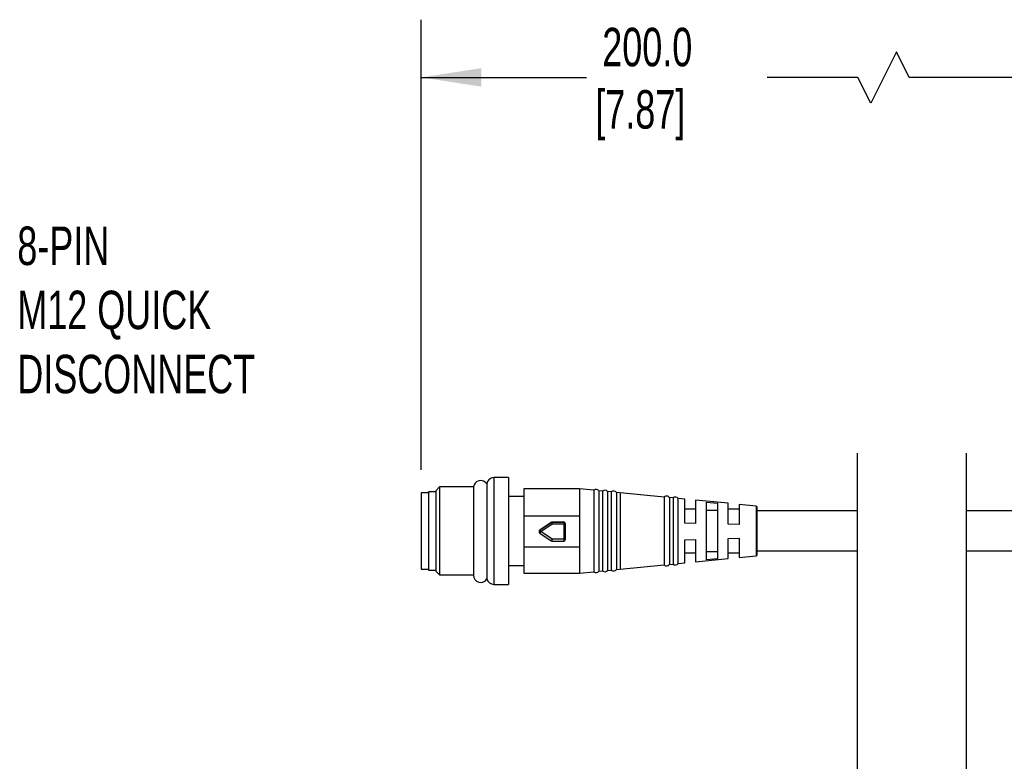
# Model space of a CAD drawing. Header units: millimetres. Extents: x 16 to 683, y 16 to 524.
# Tile 5 of 17: x 125 to 260, y 156 to 258. Entities that reach past the tile are written whole.
import ezdxf

# ---------------------------------------------------------------- set-up
doc = ezdxf.new("R2010")
doc.units = ezdxf.units.MM
doc.header["$LTSCALE"] = 2.5
doc.layers.add('DIMENSIONS', color=140, linetype='Continuous', lineweight=25)
doc.styles.add('SLDTEXTSTYLE0', font='TXT', dxfattribs={"width": 0.7})
doc.dimstyles.new('SLDDIMSTYLE1', dxfattribs={"dimtxt": 5.39502, "dimasz": 8.255, "dimexe": 0, "dimexo": 0.0625, "dimgap": 1.348755, "dimtad": 0, "dimtih": 1, "dimtoh": 1, "dimrnd": 1e-09, "dimzin": 12, "dimdsep": 46, "dimtxsty": 'SLDTEXTSTYLE0', "dimsah": 1, "dimcen": 0.09, "dimadec": 0, "dimazin": 3, "dimtfac": 1, "dimtofl": 0, "dimtmove": 0, "dimatfit": 3, "dimfxl": 0, "dimfrac": 2, "dimtolj": 1, "dimtzin": 12, "dimarcsym": 0})

# ---------------------------------------------------------------- blocks, each defined once
blk = doc.blocks.new('_D_2')
at = {"layer": 'DIMENSIONS'}
for p, q in [((180.05, 195.77), (180.05, 257.68)), ((273.8, 198.13), (273.8, 257.68)), ((245.45, 253.27), (241.92, 246.21)), ((247.21, 249.74), (245.45, 253.27)), ((180.05, 249.74), (202.8, 249.74)), ((240.16, 249.74), (227.65, 249.74)), ((241.92, 246.21), (240.16, 249.74)), ((273.8, 249.74), (247.21, 249.74))]:
    blk.add_line(p, q, dxfattribs=at)
for points in [[(180.05, 249.74), (188.31, 248.47), (188.31, 251.01)], [(273.8, 249.74), (265.54, 251.01), (265.54, 248.47)]]:
    blk.add_solid(points, dxfattribs=at)
at = {"layer": 'DIMENSIONS', "char_height": 5.292, "attachment_point": 1, "style": 'SLDTEXTSTYLE0'}
for s, insert in [('200.0', (204.96, 256.56)), ('[7.87]', (204, 247.99))]:
    blk.add_mtext(s, dxfattribs=dict(at, insert=insert))

msp = doc.modelspace()

# ---------------------------------------------------------------- linework, layer by layer
for p, q in [((192.053, 194.692), (190.053, 194.692)), ((190.053, 194.692), (190.053, 187.232)), ((192.053, 194.692), (192.053, 187.232)), ((181.053, 192.592), (180.053, 192.592)), ((180.053, 192.592), (180.053, 187.342)), ((182.053, 192.742), (181.053, 192.742)), ((181.053, 192.742), (181.053, 181.942)), ((182.561, 193.393), (182.053, 192.885)), ((182.053, 192.885), (182.053, 181.799)), ((187.245, 193.393), (182.561, 193.393)), ((182.561, 193.393), (182.561, 181.291)), ((201.816, 193.142), (194.153, 193.142)), ((194.153, 193.142), (194.153, 189.424)), ((203.789, 192.95), (201.816, 193.142)), ((201.816, 193.142), (201.816, 189.424)), ((203.789, 192.95), (203.789, 187.258)), ((204.999, 192.832), (204.49, 192.882)), ((204.49, 192.882), (204.49, 187.259)), ((204.999, 192.832), (204.999, 187.26)), ((206.209, 192.714), (205.705, 192.763)), ((205.705, 192.763), (205.705, 187.261)), ((206.209, 192.714), (206.209, 187.261)), ((207.419, 192.597), (206.921, 192.645)), ((206.921, 192.645), (206.921, 187.262)), ((213.485, 192.008), (207.419, 192.597)), ((207.419, 192.597), (207.419, 182.087)), ((194.153, 192.092), (192.053, 192.092)), ((213.485, 192.02), (213.485, 187.272)), ((214.7, 191.89), (214.212, 191.938)), ((214.212, 191.938), (214.212, 182.747)), ((214.7, 191.89), (214.7, 182.794)), ((215.414, 182.863), (215.414, 191.821)), ((216.313, 191.731), (215.414, 191.818)), ((216.313, 188.414), (216.313, 191.731)), ((222.313, 191.146), (217.803, 191.586)), ((217.803, 191.586), (217.803, 188.379)), ((219.303, 183.354), (219.303, 191.3)), ((219.303, 191.3), (220.803, 191.149)), ((220.803, 191.149), (220.803, 183.505)), ((222.313, 188.271), (222.313, 191.146)), ((217.803, 190.342), (216.313, 190.342)), ((220.803, 190.155), (219.303, 190.155)), ((223.803, 190.342), (222.313, 190.342)), ((226.123, 190.776), (223.803, 191.001)), ((223.803, 191.001), (223.803, 188.236)), ((226.123, 190.776), (226.123, 183.909)), ((226.303, 187.293), (226.303, 190.576)), ((240.029, 190.092), (226.303, 190.092)), ((273.796, 190.092), (255.029, 190.092)), ((194.153, 189.424), (201.816, 189.424)), ((194.153, 189.424), (194.153, 185.098)), ((196.374, 187.468), (197.921, 188.517)), ((197.921, 188.513), (196.374, 187.464)), ((197.921, 188.517), (197.921, 188.513)), ((198.062, 188.556), (198.062, 188.56)), ((198.062, 188.56), (199.651, 188.56)), ((198.062, 188.556), (198.062, 188.303)), ((199.651, 188.556), (198.062, 188.556)), ((199.651, 188.56), (199.651, 188.556)), ((199.651, 188.556), (199.651, 188.303)), ((201.816, 189.424), (201.816, 185.098)), ((217.803, 188.379), (216.313, 188.414)), ((180.053, 187.342), (180.053, 182.092)), ((190.053, 187.232), (190.053, 179.992)), ((192.053, 187.232), (192.053, 179.992)), ((196.265, 187.261), (196.265, 187.257)), ((196.374, 187.464), (196.374, 187.468)), ((196.374, 187.051), (197.921, 186.002)), ((196.515, 187.254), (198.062, 188.303)), ((198.062, 186.205), (196.515, 187.254)), ((198.062, 188.303), (199.651, 188.303)), ((199.651, 188.303), (199.651, 186.205)), ((199.901, 188.306), (199.901, 188.31)), ((199.901, 186.208), (199.901, 188.306)), ((203.789, 187.258), (203.789, 181.734)), ((204.49, 187.259), (204.49, 181.802)), ((204.999, 187.26), (204.999, 181.852)), ((205.705, 187.261), (205.705, 181.921)), ((206.209, 187.261), (206.209, 181.97)), ((206.921, 187.262), (206.921, 182.039)), ((213.485, 187.272), (213.485, 182.664)), ((223.803, 188.236), (222.313, 188.271)), ((226.303, 184.108), (226.303, 187.293)), ((199.651, 186.205), (198.062, 186.205)), ((198.062, 185.959), (198.062, 186.205)), ((198.062, 185.959), (199.651, 185.959)), ((199.651, 186.205), (199.651, 185.959)), ((216.313, 186.143), (217.803, 186.182)), ((216.313, 182.954), (216.313, 186.143)), ((217.803, 186.182), (217.803, 183.099)), ((222.313, 186.302), (223.803, 186.342)), ((222.313, 183.538), (222.313, 186.302)), ((223.803, 186.342), (223.803, 183.683)), ((194.153, 185.098), (194.153, 181.542)), ((201.816, 185.098), (194.153, 185.098)), ((201.816, 185.098), (201.816, 181.542)), ((216.313, 184.342), (217.803, 184.342)), ((219.303, 184.499), (220.803, 184.499)), ((222.313, 184.342), (223.803, 184.342)), ((226.303, 184.592), (240.029, 184.592)), ((255.029, 184.592), (273.796, 184.592)), ((217.803, 183.099), (222.313, 183.538)), ((220.803, 183.505), (219.303, 183.354)), ((223.803, 183.683), (226.123, 183.909)), ((180.053, 182.092), (181.053, 182.092)), ((181.053, 181.942), (182.053, 181.942)), ((182.053, 181.799), (182.561, 181.291)), ((187.235, 182.765), (187.235, 181.272)), ((192.053, 182.592), (194.153, 182.592)), ((201.816, 181.542), (203.789, 181.734)), ((204.49, 181.802), (204.999, 181.852)), ((205.705, 181.921), (206.209, 181.97)), ((206.921, 182.039), (207.419, 182.088)), ((207.419, 182.087), (213.485, 182.676)), ((214.212, 182.747), (214.7, 182.794)), ((215.414, 182.866), (216.313, 182.954)), ((182.561, 181.291), (187.245, 181.291)), ((194.153, 181.542), (201.816, 181.542)), ((190.053, 179.992), (192.053, 179.992))]:
    msp.add_line(p, q)
at = {"flags": 128}
msp.add_lwpolyline([(189.063, 193.831), (189.064, 193.31), (189.065, 192.681), (189.066, 191.808), (189.068, 190.108), (189.069, 189.779), (189.07, 189.186), (189.073, 187.143), (189.075, 185.529), (189.078, 184.228), (189.081, 182.558), (189.082, 181.744), (189.083, 181.168), (189.084, 180.747), (189.084, 180.747)], dxfattribs=at)
for centre, radius, start, end in [((188.235, 193.272), 1, 34.43523, 173.07928), ((190.053, 193.692), 1, 90.00116, 179.9997), ((204.104, 192.551), 0.508, 40.59346, 128.28463), ((205.317, 192.436), 0.508, 40.14873, 128.72936), ((206.53, 192.321), 0.508, 39.70436, 129.17306), ((213.809, 191.628), 0.508, 37.48881, 129.5675), ((215.022, 191.497), 0.508, 39.56872, 129.34482), ((226.103, 190.576), 0.2, 0.01823, 84.41483), ((198.062, 188.31), 0.25, 89.9993, 124.13687), ((198.062, 188.306), 0.25, 89.9993, 124.13687), ((204.451, 192.71), 7.762, 212.73201, 214.60041), ((199.651, 188.31), 0.25, 0.00223, 90.00034), ((199.651, 188.306), 0.25, 0.00307, 89.99949), ((196.515, 187.261), 0.25, 124.13602, 179.98235), ((196.515, 187.257), 0.25, 124.13602, 179.98321), ((196.515, 187.257), 0.25, 180.0165, 235.8583), ((202.774, 191.575), 7.606, 212.71286, 214.61956), ((190.524, 191.242), 7.197, 324.38329, 326.34889), ((199.713, 192.458), 4.156, 269.13875, 272.58586), ((192.187, 190.112), 7.055, 324.36357, 326.36861), ((198.062, 186.209), 0.25, 235.86936, 269.99446), ((199.713, 190.364), 4.16, 269.13938, 272.58353), ((199.651, 186.209), 0.25, 270.00002, 359.99742), ((226.103, 184.108), 0.2, 275.58331, 359.98256), ((204.104, 182.133), 0.508, 231.71621, 319.4063), ((205.317, 182.248), 0.508, 231.27045, 319.85206), ((206.53, 182.364), 0.508, 230.82694, 320.29564), ((213.809, 183.056), 0.508, 230.43348, 322.51021), ((215.022, 183.187), 0.508, 230.65537, 320.4305), ((188.235, 181.272), 1, 179.9993, 328.16859), ((190.053, 180.992), 1, 192.81673, 270.00106)]:
    msp.add_arc(centre, radius, start, end)
for points, knots in [([(187.242, 193.349), (187.242, 193.363), (187.242, 193.564), (187.241, 192.191), (187.24, 191.542), (187.238, 189.741), (187.237, 188.435), (187.236, 187.642), (187.236, 187.292), (187.236, 187.189), (187.236, 187.138), (187.236, 187.112), (187.236, 187.102)], [0, 0, 0, 0, 0.0061814, 0.0886796, 0.3023753, 0.6026142, 0.8215441, 0.946596, 0.9756955, 0.987477, 0.9955779, 1, 1, 1, 1]), ([(187.236, 187.102), (187.236, 186.456), (187.235, 185.384), (187.235, 183.944), (187.235, 183.149), (187.235, 182.781)], [0, 0, 0, 0, 0.4487402, 0.7439038, 1, 1, 1, 1])]:
    msp.add_open_spline(points, degree=3, knots=knots)
at = {"layer": 'DIMENSIONS', "color": 140}
for p, q in [((240.029, 198.03), (240.029, 147.442)), ((255.029, 198.03), (255.029, 147.442))]:
    msp.add_line(p, q, dxfattribs=at)

# ---------------------------------------------------------------- texts
at = {"layer": 'DIMENSIONS', "insert": (124.443, 229.221), "char_height": 5.29167, "attachment_point": 1, "style": 'SLDTEXTSTYLE0'}
msp.add_mtext('8-PIN^JM12 QUICK^JDISCONNECT', dxfattribs=at)

# ---------------------------------------------------------------- dimensions: what is measured, and where the dimension line sits
at = {"layer": 'DIMENSIONS'}
dim = msp.add_linear_dim(base=(273.796, 249.74), p1=(180.053, 192.592), p2=(273.796, 194.957), angle=0, text='200.0\\P[7.87]', dimstyle='SLDDIMSTYLE1', dxfattribs=at)
dim.commit()
dim.dimension.update_dxf_attribs({"geometry": '_D_2', "text_midpoint": (215.224, 249.74), "dimtype": 160})

doc.saveas('drawing.dxf')
